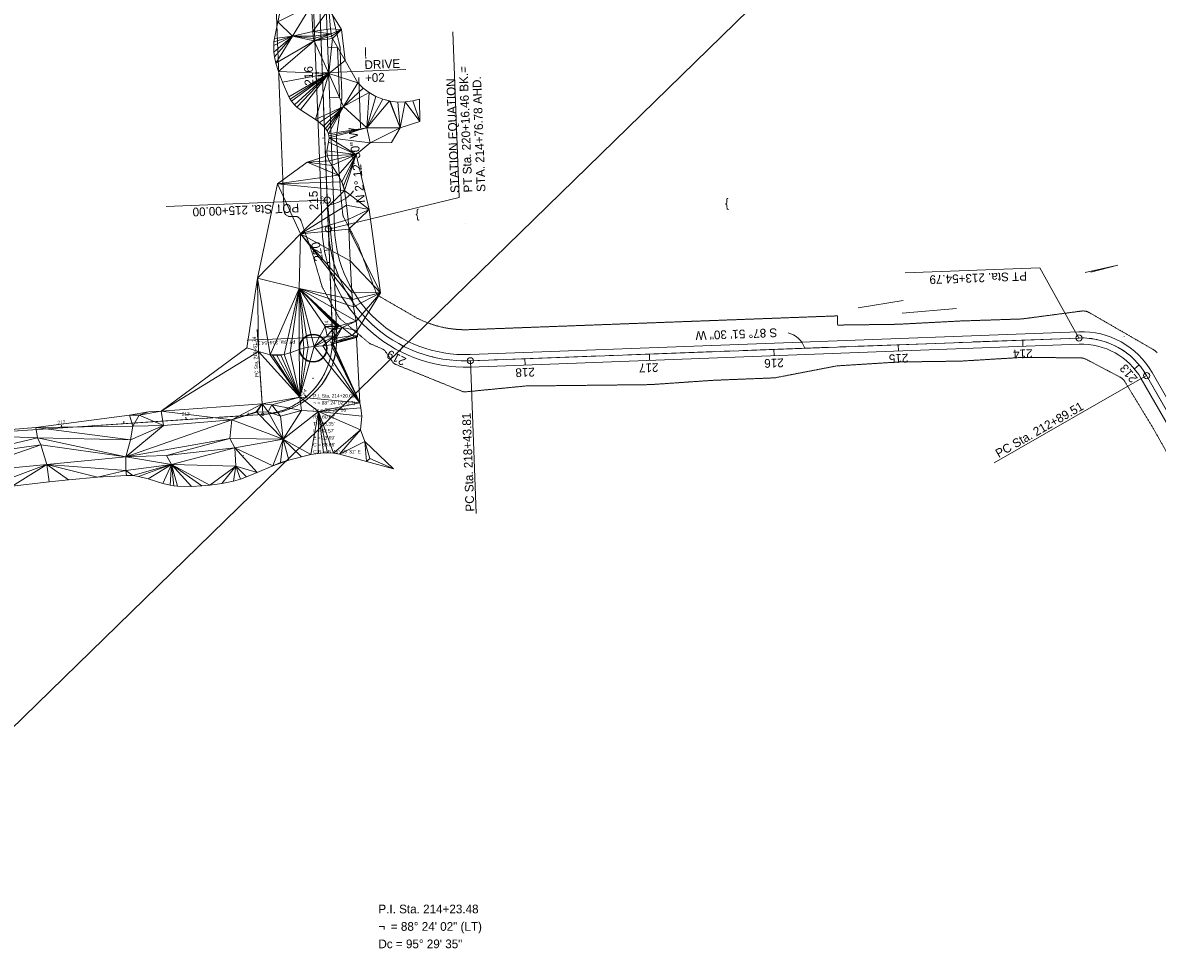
# Model space of a CAD drawing. Extents: x 2399984 to 2508823, y 556481 to 592637.
# Tile 129 of 158: x 2435547 to 2436458, y 569206 to 569954. Entities that reach past the tile are written whole.
import ezdxf
from ezdxf.enums import TextEntityAlignment as Align

# ---------------------------------------------------------------- set-up
doc = ezdxf.new("R2010")
doc.units = 0
doc.header["$MEASUREMENT"] = 0
for name, pattern in [('cl20', [100, 5, -5, 80, -5, 5]), ('cl50', [100, 7.5, -7.5, 70, -7.5, 7.5]), ('constlimit', [0.85, 0.65, -0.1, -0.1]), ('DGN Style 7', [295.076348, 132.784357, -59.01527, 44.261452, -59.01527])]:
    doc.linetypes.add(name, pattern=pattern)
for name, color, linetype, lineweight in [('DT_X_Triangles', 91, 'Continuous', 0), ('DV_X_Text', 7, 'Continuous', 0), ('GE_P_CL_20', 7, 'cl20', 13), ('GE_P_CL_50', 7, 'cl50', 13), ('GE_P_Driveway_CL', 7, 'DGN Style 7', 13), ('PV_P_Bikeway', 193, 'Continuous', 13), ('PV_P_Drive', 230, 'Continuous', 13), ('RD_P_Gate', 230, 'Continuous', 13), ('RW_P_Const_Limits', 120, 'constlimit', 0), ('UT_X_Electric_Cells', 1, 'Continuous', 0)]:
    doc.layers.add(name, color=color, linetype=linetype, lineweight=lineweight)
for name, color, linetype, lineweight, plot in [('GK_Visualization', 30, 'Continuous', 13, False), ('SC_Scratch1', 7, 'Continuous', 0, False), ('SC_Scratch2', 7, 'Continuous', 0, False)]:
    doc.layers.add(name, color=color, linetype=linetype, lineweight=lineweight, plot=plot)
doc.styles.add('Slanted-Normal LS 0.50', font='font31.shx', dxfattribs={"height": 0.14})
doc.styles.add('Style-font30', font='font30.shx')
doc.styles.add('Style-font31', font='font31.shx')

# ---------------------------------------------------------------- blocks, each defined once
blk = doc.blocks.new('X_15')
at = {"layer": 'GK_Visualization', "color": 1, "linetype": 'Continuous', "lineweight": 0}
for p, q in [((-0.07, -0.07), (0.07, 0.07)), ((-0.07, 0.07), (0.07, -0.07))]:
    blk.add_line(p, q, dxfattribs=at)
blk = doc.blocks.new('X_16')
at = {"layer": 'GK_Visualization', "color": 1, "linetype": 'Continuous', "lineweight": 0}
for p, q in [((-0.07, -0.07), (0.07, 0.07)), ((-0.07, 0.07), (0.07, -0.07))]:
    blk.add_line(p, q, dxfattribs=at)
blk = doc.blocks.new('X_128')
at = {"layer": 'GK_Visualization', "color": 1, "linetype": 'Continuous', "lineweight": 0}
for p, q in [((-0.07, -0.07), (0.07, 0.07)), ((-0.07, 0.07), (0.07, -0.07))]:
    blk.add_line(p, q, dxfattribs=at)
blk = doc.blocks.new('X_129')
at = {"layer": 'GK_Visualization', "color": 1, "linetype": 'Continuous', "lineweight": 0}
for p, q in [((-0.07, -0.07), (0.07, 0.07)), ((-0.07, 0.07), (0.07, -0.07))]:
    blk.add_line(p, q, dxfattribs=at)
blk = doc.blocks.new('SURVPN-CROSS_48')
at = {"layer": 'GK_Visualization', "color": 30, "linetype": 'Continuous', "lineweight": 0}
for p, q in [((0.07, 0), (-0.07, 0)), ((0, 0.07), (0, -0.07))]:
    blk.add_line(p, q, dxfattribs=at)
blk = doc.blocks.new('SURVPN-CROSS_49')
at = {"layer": 'GK_Visualization', "color": 30, "linetype": 'Continuous', "lineweight": 0}
for p, q in [((0.07, 0), (-0.07, 0)), ((0, 0.07), (0, -0.07))]:
    blk.add_line(p, q, dxfattribs=at)
blk = doc.blocks.new('SURVPN-CROSS_50')
at = {"layer": 'GK_Visualization', "color": 30, "linetype": 'Continuous', "lineweight": 0}
for p, q in [((0.07, 0), (-0.07, 0)), ((0, 0.07), (0, -0.07))]:
    blk.add_line(p, q, dxfattribs=at)
blk = doc.blocks.new('SURVPN-CROSS_51')
at = {"layer": 'GK_Visualization', "color": 30, "linetype": 'Continuous', "lineweight": 0}
for p, q in [((0.07, 0), (-0.07, 0)), ((0, 0.07), (0, -0.07))]:
    blk.add_line(p, q, dxfattribs=at)
blk = doc.blocks.new('X_184')
at = {"layer": 'GK_Visualization', "color": 1, "linetype": 'Continuous', "lineweight": 0}
for p, q in [((-0.07, -0.07), (0.07, 0.07)), ((-0.07, 0.07), (0.07, -0.07))]:
    blk.add_line(p, q, dxfattribs=at)
blk = doc.blocks.new('X_185')
at = {"layer": 'GK_Visualization', "color": 1, "linetype": 'Continuous', "lineweight": 0}
for p, q in [((-0.07, -0.07), (0.07, 0.07)), ((-0.07, 0.07), (0.07, -0.07))]:
    blk.add_line(p, q, dxfattribs=at)
blk = doc.blocks.new('X_186')
at = {"layer": 'GK_Visualization', "color": 1, "linetype": 'Continuous', "lineweight": 0}
for p, q in [((-0.07, -0.07), (0.07, 0.07)), ((-0.07, 0.07), (0.07, -0.07))]:
    blk.add_line(p, q, dxfattribs=at)
blk = doc.blocks.new('X_187')
at = {"layer": 'GK_Visualization', "color": 1, "linetype": 'Continuous', "lineweight": 0}
for p, q in [((-0.07, -0.07), (0.07, 0.07)), ((-0.07, 0.07), (0.07, -0.07))]:
    blk.add_line(p, q, dxfattribs=at)
blk = doc.blocks.new('X_188')
at = {"layer": 'GK_Visualization', "color": 1, "linetype": 'Continuous', "lineweight": 0}
for p, q in [((-0.07, -0.07), (0.07, 0.07)), ((-0.07, 0.07), (0.07, -0.07))]:
    blk.add_line(p, q, dxfattribs=at)
blk = doc.blocks.new('SURVPN-CROSS_128')
at = {"layer": 'GK_Visualization', "color": 30, "linetype": 'Continuous', "lineweight": 0}
for p, q in [((0.07, 0), (-0.07, 0)), ((0, 0.07), (0, -0.07))]:
    blk.add_line(p, q, dxfattribs=at)
blk = doc.blocks.new('SURVPN-CROSS_129')
at = {"layer": 'GK_Visualization', "color": 30, "linetype": 'Continuous', "lineweight": 0}
for p, q in [((0.07, 0), (-0.07, 0)), ((0, 0.07), (0, -0.07))]:
    blk.add_line(p, q, dxfattribs=at)
blk = doc.blocks.new('SURVPN-CROSS_130')
at = {"layer": 'GK_Visualization', "color": 30, "linetype": 'Continuous', "lineweight": 0}
for p, q in [((0.07, 0), (-0.07, 0)), ((0, 0.07), (0, -0.07))]:
    blk.add_line(p, q, dxfattribs=at)
blk = doc.blocks.new('SURVPN-CROSS_131')
at = {"layer": 'GK_Visualization', "color": 30, "linetype": 'Continuous', "lineweight": 0}
for p, q in [((0.07, 0), (-0.07, 0)), ((0, 0.07), (0, -0.07))]:
    blk.add_line(p, q, dxfattribs=at)
blk = doc.blocks.new('X_198')
at = {"layer": 'GK_Visualization', "color": 1, "linetype": 'Continuous', "lineweight": 0}
for p, q in [((-0.07, -0.07), (0.07, 0.07)), ((-0.07, 0.07), (0.07, -0.07))]:
    blk.add_line(p, q, dxfattribs=at)
blk = doc.blocks.new('X_199')
at = {"layer": 'GK_Visualization', "color": 1, "linetype": 'Continuous', "lineweight": 0}
for p, q in [((-0.07, -0.07), (0.07, 0.07)), ((-0.07, 0.07), (0.07, -0.07))]:
    blk.add_line(p, q, dxfattribs=at)
blk = doc.blocks.new('X_200')
at = {"layer": 'GK_Visualization', "color": 1, "linetype": 'Continuous', "lineweight": 0}
for p, q in [((-0.07, -0.07), (0.07, 0.07)), ((-0.07, 0.07), (0.07, -0.07))]:
    blk.add_line(p, q, dxfattribs=at)
blk = doc.blocks.new('X_201')
at = {"layer": 'GK_Visualization', "color": 1, "linetype": 'Continuous', "lineweight": 0}
for p, q in [((-0.07, -0.07), (0.07, 0.07)), ((-0.07, 0.07), (0.07, -0.07))]:
    blk.add_line(p, q, dxfattribs=at)
blk = doc.blocks.new('SURVPN-CROSS_148')
at = {"layer": 'GK_Visualization', "color": 30, "linetype": 'Continuous', "lineweight": 0}
for p, q in [((0.07, 0), (-0.07, 0)), ((0, 0.07), (0, -0.07))]:
    blk.add_line(p, q, dxfattribs=at)
blk = doc.blocks.new('SURVPN-CROSS_149')
at = {"layer": 'GK_Visualization', "color": 30, "linetype": 'Continuous', "lineweight": 0}
for p, q in [((0.07, 0), (-0.07, 0)), ((0, 0.07), (0, -0.07))]:
    blk.add_line(p, q, dxfattribs=at)
blk = doc.blocks.new('SURVPN-CROSS_150')
at = {"layer": 'GK_Visualization', "color": 30, "linetype": 'Continuous', "lineweight": 0}
for p, q in [((0.07, 0), (-0.07, 0)), ((0, 0.07), (0, -0.07))]:
    blk.add_line(p, q, dxfattribs=at)
blk = doc.blocks.new('SURVPN-CROSS_151')
at = {"layer": 'GK_Visualization', "color": 30, "linetype": 'Continuous', "lineweight": 0}
for p, q in [((0.07, 0), (-0.07, 0)), ((0, 0.07), (0, -0.07))]:
    blk.add_line(p, q, dxfattribs=at)
blk = doc.blocks.new('SURVPN-CROSS_152')
at = {"layer": 'GK_Visualization', "color": 30, "linetype": 'Continuous', "lineweight": 0}
for p, q in [((0.07, 0), (-0.07, 0)), ((0, 0.07), (0, -0.07))]:
    blk.add_line(p, q, dxfattribs=at)
blk = doc.blocks.new('SURVPN-CROSS_153')
at = {"layer": 'GK_Visualization', "color": 30, "linetype": 'Continuous', "lineweight": 0}
for p, q in [((0.07, 0), (-0.07, 0)), ((0, 0.07), (0, -0.07))]:
    blk.add_line(p, q, dxfattribs=at)
blk = doc.blocks.new('SURVPN-CROSS_154')
at = {"layer": 'GK_Visualization', "color": 30, "linetype": 'Continuous', "lineweight": 0}
for p, q in [((0.07, 0), (-0.07, 0)), ((0, 0.07), (0, -0.07))]:
    blk.add_line(p, q, dxfattribs=at)
blk = doc.blocks.new('SURVPN-CROSS_155')
at = {"layer": 'GK_Visualization', "color": 30, "linetype": 'Continuous', "lineweight": 0}
for p, q in [((0.07, 0), (-0.07, 0)), ((0, 0.07), (0, -0.07))]:
    blk.add_line(p, q, dxfattribs=at)

msp = doc.modelspace()

# ---------------------------------------------------------------- linework, layer by layer
at = {"layer": 'GE_P_CL_20'}
for p, q in [((2435795.48, 569701.9), (2435768.12, 570411.36)), ((2434936.12, 569586.25), (2435739.51, 569639.72))]:
    msp.add_line(p, q, dxfattribs=at)
at = {"layer": 'GE_P_CL_20', "linetype": 'Continuous'}
for p, q in [((2435787.4, 569911.58), (2435785.4, 569911.5)), ((2435789.32, 569861.61), (2435787.33, 569861.54)), ((2435791.25, 569811.65), (2435789.25, 569811.57)), ((2435793.18, 569761.69), (2435791.18, 569761.61)), ((2435739.45, 569640.72), (2435734.97, 569707.96)), ((2435795.1, 569711.72), (2435793.11, 569711.65)), ((2435794.48, 569701.86), (2435726.84, 569699.25)), ((2435795.49, 569697.59), (2435793.49, 569697.65)), ((2435774.37, 569653.86), (2435773.07, 569655.38)), ((2435727.8, 569638.94), (2435727.66, 569640.94)), ((2435628.02, 569632.3), (2435627.88, 569634.3)), ((2435677.91, 569635.62), (2435677.77, 569637.62)), ((2435578.13, 569628.98), (2435577.99, 569630.98))]:
    msp.add_line(p, q, dxfattribs=at)
for centre in [(2435795.48, 569701.9), (2435739.51, 569639.72)]:
    msp.add_circle(centre, 1, dxfattribs=at)
at = {"layer": 'GE_P_CL_20'}
msp.add_arc((2435735.53, 569699.59), 60, 273.80771, 2.20835, dxfattribs=at)
at = {"layer": 'GE_P_CL_50'}
for p, q in [((2435792.15, 569788.44), (2435768.12, 570411.36)), ((2436394.84, 569701.03), (2435906.17, 569682.75)), ((2438748.68, 565654.95), (2436449.15, 569670.88))]:
    msp.add_line(p, q, dxfattribs=at)
at = {"layer": 'GE_P_CL_50', "linetype": 'Continuous'}
for p, q in [((2435897.14, 569813.84), (2435892.17, 569946.71)), ((2435787.4, 569911.58), (2435782.4, 569911.38)), ((2435792.15, 569788.44), (2435897.14, 569813.84)), ((2435788.75, 569811.55), (2435661.81, 569806.66)), ((2435791.25, 569811.65), (2435786.25, 569811.46)), ((2435794.01, 569772.09), (2435789.09, 569771.16)), ((2436255.3, 569753.31), (2436363.52, 569757.36)), ((2436394.84, 569701.03), (2436363.52, 569757.36)), ((2436249.74, 569695.6), (2436249.93, 569690.61)), ((2436349.67, 569699.34), (2436349.86, 569694.34)), ((2435851.9, 569694.78), (2435849.62, 569690.33)), ((2436049.88, 569688.13), (2436050.07, 569683.13)), ((2436149.81, 569691.86), (2436150, 569686.87)), ((2435910.76, 569560.1), (2435906.17, 569682.75)), ((2435949.95, 569684.39), (2435950.14, 569679.39)), ((2436443.17, 569679.49), (2436439.33, 569676.29)), ((2436449.15, 569670.88), (2436326.7, 569600.77))]:
    msp.add_line(p, q, dxfattribs=at)
for centre in [(2435791.25, 569811.65), (2435791.25, 569811.65), (2435792.15, 569788.44), (2436394.84, 569701.03), (2435906.17, 569682.75), (2436449.15, 569670.88)]:
    msp.add_circle(centre, 2.5, dxfattribs=at)
for centre, radius, start, end in [((2435788.74, 569837.76), 30.11, 275.06364, 321.77908), ((2436157.1, 569687.32), 18.34, 17.3664, 76.88672)]:
    msp.add_arc(centre, radius, start, end, dxfattribs=at)
at = {"layer": 'GE_P_CL_50', "extrusion": (0, 0, -1)}
msp.add_arc((-2435902.06, 569792.68), 110, 267.85831, 357.79165, dxfattribs=at)
at = {"layer": 'GE_P_CL_50'}
msp.add_arc((2436397.09, 569641.07), 60, 29.79547, 92.14169, dxfattribs=at)
at = {"layer": 'GE_P_Driveway_CL'}
msp.add_line((2435854.28, 569916.41), (2435787.31, 569913.83), dxfattribs=at)
at = {"layer": 'GK_Visualization', "color": 1, "flags": 128}
msp.add_lwpolyline([(2435795.48, 569701.9), (2435768.12, 570411.36), (2436047.38, 570421.8), (2436357.81, 570392.03)], dxfattribs=at)
msp.add_lwpolyline([(2435795.48, 569701.9), (2435768.12, 570411.36), (2436047.38, 570421.8), (2436357.81, 570392.03)], dxfattribs=at)
for points in [[(2435739.51, 569639.72), (2435742.9, 569639.95, 0.406061), (2435798.87, 569702.13), (2435796.57, 569761.82), (2435791.25, 569811.65)], [(2437633.61, 564452.55), (2437630.6, 564647.49, -0.414214), (2437689.66, 564708.41), (2438175.34, 564715.93, 0.414214), (2438234.41, 564776.85), (2438223.25, 565497.8, -0.414214), (2438282.32, 565558.72), (2438697.54, 565565.15, 0.57102), (2438748.68, 565654.95), (2436449.15, 569670.88, 0.278952), (2436394.84, 569701.03), (2435906.17, 569682.75, -0.413873), (2435792.15, 569788.44), (2435791.25, 569811.65)], [(2434883.86, 569422.27), (2434880.15, 569524.2, -0.40544), (2434936.12, 569586.25), (2435739.51, 569639.72, 0.406061), (2435795.48, 569701.9)]]:
    msp.add_lwpolyline(points, format="xyb", dxfattribs=at)
at = {"layer": 'GK_Visualization', "color": 30, "extrusion": (0, 0, -1)}
msp.add_arc((-2435902.06, 569792.68), 110, 267.85831, 357.79165, dxfattribs=at)
at = {"layer": 'GK_Visualization', "color": 30}
for centre, start, end in [((2435735.53, 569699.59), 273.80771, 2.20835), ((2435738.92, 569699.81), 273.80771, 2.20835), ((2436397.09, 569641.07), 29.79547, 92.14169)]:
    msp.add_arc(centre, 60, start, end, dxfattribs=at)
at = {"layer": 'PV_P_Bikeway'}
for p, q in [((2435796.24, 569812.01), (2435773.68, 570397.14)), ((2435786.26, 569811.29), (2435763.68, 570396.75)), ((2435787.15, 569788.25), (2435786.25, 569811.46)), ((2435797.14, 569788.63), (2435796.25, 569811.84)), ((2435905.99, 569687.75), (2436394.66, 569706.02)), ((2435906.36, 569677.76), (2436395.03, 569696.03)), ((2436444.82, 569668.4), (2438744.34, 565652.47)), ((2436453.49, 569673.37), (2438753.02, 565657.44))]:
    msp.add_line(p, q, dxfattribs=at)
for centre, radius, start, end in [((2435902.06, 569792.68), 115, 182.20835, 272.14169), ((2435902.06, 569792.68), 105, 182.20835, 272.14169), ((2436397.09, 569641.07), 65, 29.79547, 92.14169), ((2436397.09, 569641.07), 55, 29.79547, 92.14169)]:
    msp.add_arc(centre, radius, start, end, dxfattribs=at)
at = {"layer": 'PV_P_Drive'}
for p, q in [((2435791.53, 569934.12), (2435799.53, 569934.43)), ((2435799.53, 569934.43), (2435801.08, 569894.22)), ((2435793.08, 569893.91), (2435801.08, 569894.22))]:
    msp.add_line(p, q, dxfattribs=at)
at = {"layer": 'RD_P_Gate'}
msp.add_line((2435817.99, 569869.78), (2435816.62, 569910.1), dxfattribs=at)
at = {"layer": 'RW_P_Const_Limits'}
for p, q in [((2435756.55, 569803.31), (2435748.91, 570001.29)), ((2435795.11, 569961.91), (2435801.52, 569934.51)), ((2435803.07, 569894.3), (2435801.52, 569934.51)), ((2435798.56, 569861.97), (2435803.07, 569894.3)), ((2435803.79, 569799.93), (2435802.51, 569812.08)), ((2435765.24, 569798.64), (2435761.73, 569798.5)), ((2435815.79, 569776.53), (2435804.35, 569798.11)), ((2435779.16, 569769.39), (2435770.16, 569795.28)), ((2435779.24, 569769.16), (2435787.03, 569742.58)), ((2435830.54, 569737.3), (2435816.05, 569775.94)), ((2435787.44, 569741.57), (2435800.54, 569717.81)), ((2435863.3, 569717.03), (2435832.72, 569734.72)), ((2435824.81, 569697.05), (2435801.71, 569716.39)), ((2436201.11, 569711.41), (2436200.84, 569718.79)), ((2436299.03, 569714.66), (2436249.09, 569712.03)), ((2436349.04, 569716.33), (2436299.07, 569714.66)), ((2436396.87, 569722.64), (2436348.85, 569716.31)), ((2436454.76, 569691.63), (2436403.17, 569721.39)), ((2436249.17, 569712.04), (2436201.11, 569711.41)), ((2435835.72, 569692.18), (2435826.07, 569696.28)), ((2435843.73, 569681.76), (2435837.91, 569690.38)), ((2435899.82, 569658.14), (2435846, 569679.92)), ((2436200.39, 569678.67), (2436150.71, 569669.07)), ((2436250.31, 569681.78), (2436200.39, 569678.67)), ((2436300.22, 569682.49), (2436250.21, 569681.78)), ((2436350.23, 569685.53), (2436300.31, 569682.5)), ((2436396.13, 569685.05), (2436350.09, 569685.52)), ((2436427.78, 569669.66), (2436400.67, 569683.9)), ((2436150.67, 569669.07), (2436100.71, 569667.06)), ((2435950.64, 569662.52), (2435902.18, 569657.8)), ((2436000.73, 569663.06), (2435950.71, 569662.52)), ((2436050.74, 569663.62), (2436000.73, 569663.06)), ((2436100.76, 569667.06), (2436050.86, 569663.62)), ((2436454.54, 569628.42), (2436431.67, 569666.01)), ((2436479.04, 569584.87), (2436454.54, 569628.42))]:
    msp.add_line(p, q, dxfattribs=at)
at = {"layer": 'RW_P_Const_Limits', "flags": 128}
msp.add_lwpolyline([(2435802.51, 569812.08), (2435798.56, 569861.97)], dxfattribs=at)
msp.add_lwpolyline([(2436200.84, 569718.79), (2435905.24, 569707.74, -0.024145), (2435897.04, 569707.83)], format="xyb", dxfattribs=at)
at = {"layer": 'RW_P_Const_Limits', "extrusion": (0, 0, -1)}
for centre, radius, start, end in [((-2435761.54, 569803.5), 5, 267.79165, 357.79165), ((-2435808.76, 569800.46), 5, 332.06572, 353.98959), ((-2435791.82, 569743.99), 5, 331.1439, 343.66563), ((-2435835.22, 569739.05), 5, 300.04746, 339.45725), ((-2435804.92, 569720.22), 5, 309.93474, 331.1439), ((-2435902.06, 569792.68), 85, 270.95724, 297.12854), ((-2435828.02, 569700.88), 5, 292.99761, 309.93474), ((-2435847.88, 569684.56), 5, 292.03383, 325.97848), ((-2436396.02, 569675.05), 10, 90.59038, 117.71495), ((-2436423.13, 569660.81), 10, 117.71495, 148.68627), ((-2435901.69, 569662.78), 5, 264.43886, 292.03383)]:
    msp.add_arc(centre, radius, start, end, dxfattribs=at)
at = {"layer": 'RW_P_Const_Limits'}
for centre, radius, start, end in [((2435765.44, 569793.64), 5, 19.17115, 92.20835), ((2435774.44, 569767.75), 5, 16.33437, 19.17115), ((2435811.37, 569774.19), 5, 20.54275, 27.93428), ((2436398.17, 569712.73), 10, 60.02648, 97.50767), ((2435833.77, 569687.58), 5, 34.02152, 67.00239), ((2436449.77, 569682.97), 10, 37.11295, 60.02648)]:
    msp.add_arc(centre, radius, start, end, dxfattribs=at)
at = {"layer": 'SC_Scratch1', "color": 4, "lineweight": 30}
msp.add_line((2435356.55, 569210.94), (2436385.24, 570213.5), dxfattribs=at)
at = {"layer": 'SC_Scratch2', "color": 4, "lineweight": 30}
msp.add_circle((2435779.89, 569692.84), 11, dxfattribs=at)
at = {"layer": 'UT_X_Electric_Cells'}
for p, q in [((2436425.92, 569759.43), (2436399.95, 569753.5)), ((2436425.92, 569759.43), (2436404.27, 569753.94)), ((2436253.74, 569731.15), (2436217.59, 569725.14)), ((2436296.4, 569724.63), (2436252.87, 569720.89))]:
    msp.add_line(p, q, dxfattribs=at)

# ---------------------------------------------------------------- block references
at = {"layer": 'GK_Visualization', "color": 1, "linetype": 'Continuous', "lineweight": 0}
for name, p in [('X_188', (2435791.25, 569811.65)), ('X_201', (2435792.15, 569788.44)), ('X_187', (2435796.57, 569761.82)), ('X_129', (2435795.48, 569701.9)), ('X_186', (2435798.87, 569702.13)), ('X_199', (2436394.84, 569701.03)), ('X_200', (2435906.17, 569682.75)), ('X_16', (2435779.81, 569668.7)), ('X_198', (2436449.15, 569670.88)), ('X_128', (2435739.51, 569639.72)), ('X_184', (2435739.51, 569639.72)), ('X_185', (2435742.9, 569639.95)), ('X_15', (2435724.05, 569606.54))]:
    msp.add_blockref(name, p, dxfattribs=at)
at = {"layer": 'GK_Visualization', "color": 30, "linetype": 'Continuous', "lineweight": 0}
for name, p in [('SURVPN-CROSS_152', (2435792.15, 569788.44)), ('SURVPN-CROSS_155', (2435902.06, 569792.68)), ('SURVPN-CROSS_51', (2435735.53, 569699.59)), ('SURVPN-CROSS_131', (2435738.92, 569699.81)), ('SURVPN-CROSS_48', (2435795.48, 569701.9)), ('SURVPN-CROSS_128', (2435798.87, 569702.13)), ('SURVPN-CROSS_148', (2436394.84, 569701.03)), ('SURVPN-CROSS_150', (2436431.12, 569702.38)), ('SURVPN-CROSS_154', (2435796.38, 569678.65)), ('SURVPN-CROSS_153', (2435906.17, 569682.75)), ('SURVPN-CROSS_149', (2436449.15, 569670.88)), ('SURVPN-CROSS_50', (2435797.73, 569643.6)), ('SURVPN-CROSS_130', (2435801.12, 569643.82)), ('SURVPN-CROSS_151', (2436397.09, 569641.07)), ('SURVPN-CROSS_49', (2435739.51, 569639.72)), ('SURVPN-CROSS_129', (2435742.9, 569639.95))]:
    msp.add_blockref(name, p, dxfattribs=at)

# ---------------------------------------------------------------- texts
at = {"layer": 'DV_X_Text', "style": 'Slanted-Normal LS 0.50'}
for p in [(2436112.17, 569807.73), (2435863.59, 569799.16)]:
    msp.add_text('}', height=7, rotation=182.20859, dxfattribs=at).set_placement(p, align=Align.MIDDLE_CENTER)
at = {"layer": 'GE_P_CL_20', "linetype": 'Continuous', "style": 'Style-font31'}
for s, rotation, p in [('216', 92.20835, (2435784.4, 569911.56)), ('215', 92.20835, (2435788.25, 569811.61)), ('214', 92.20835, (2435792.1, 569711.74)), ('214', 40.34218, (2435772.53, 569656.23)), ('213', 3.80771, (2435677.75, 569638.62)), ('212', 3.80771, (2435577.93, 569631.97))]:
    msp.add_text(s, height=2.8, rotation=rotation, dxfattribs=at).set_placement(p, align=Align.CENTER)
for s, rotation, p in [('PC Sta. 213+61.74', 93.80771, (2435736.12, 569669.56)), ('PT Sta. 214+54.31', 182.20835, (2435765.56, 569699.35))]:
    msp.add_text(s, height=2.8, rotation=rotation, dxfattribs=at).set_placement(p)
for s, p in [('P.I. Sta. 214+20.09', (2435780, 569656)), ('= 88%%d 24\' 02" (LT)', (2435783.5, 569650.4)), ('¬', (2435780, 569650.4)), ('Dc = 95%%d 29\' 35"', (2435780, 569644.8)), ("T = 58.35'", (2435780, 569633.6)), ("R = 60.00'", (2435780, 569639.2)), ("L = 92.57'", (2435780, 569628)), ("E = 23.69'", (2435780, 569622.4)), ("C = 83.66'", (2435780, 569616.8)), ('C.B. = N 41%%d 59\' 31" E', (2435780, 569611.2))]:
    msp.add_text(s, height=2.8, dxfattribs=at).set_placement(p, align=Align.TOP_LEFT)
at = {"layer": 'GE_P_CL_50', "linetype": 'Continuous', "style": 'Style-font31'}
for s, rotation, p in [('216', 92.20835, (2435779.89, 569911.53)), ('215', 92.20835, (2435783.75, 569811.55)), ('220', 100.78438, (2435786.57, 569771.04)), ('219', 152.87146, (2435848.31, 569688.19)), ('215', 182.14169, (2436249.83, 569688.1)), ('214', 182.14169, (2436349.62, 569691.83)), ('218', 182.14169, (2435950.01, 569676.89)), ('217', 182.14169, (2436049.22, 569680.6)), ('216', 182.14169, (2436149.84, 569684.36)), ('213', 129.81705, (2436437.34, 569674.77))]:
    msp.add_text(s, height=7, rotation=rotation, dxfattribs=at).set_placement(p, align=Align.CENTER)
for s, rotation, p in [('N 2%%d 12\' 30" W', 96.09231, (2435811.53, 569839.32)), ('S 87%%d 51\' 30" W', 182.14169, (2436119.88, 569700.6))]:
    msp.add_text(s, height=7, rotation=rotation, dxfattribs=at).set_placement(p, align=Align.TOP_CENTER)
for s, rotation, p in [('POT Sta. 215+00.00', 182.20835, (2435768.57, 569808.88)), ('PT Sta. 213+54.79', 182.14169, (2436352.96, 569754.2)), ('PC Sta. 212+89.51', 29.79547, (2436330.34, 569604.68)), ('PC Sta. 218+43.81', 92.14169, (2435909.4, 569561.86))]:
    msp.add_text(s, height=7, rotation=rotation, dxfattribs=at).set_placement(p)
at = {"layer": 'GE_P_CL_50', "color": 193, "style": 'Style-font31'}
for s, p in [('P.I. Sta. 214+23.48', (2435832.34, 569246.27)), ('= 88%%d 24\' 02" (LT)', (2435842.34, 569232.27)), ('¬', (2435832.34, 569232.27)), ('Dc = 95%%d 29\' 35"', (2435832.34, 569218.27))]:
    msp.add_text(s, height=7, dxfattribs=at).set_placement(p, align=Align.TOP_LEFT)
at = {"layer": 'GE_P_CL_50', "linetype": 'Continuous', "insert": (2435918.42, 569818.38), "char_height": 7, "attachment_point": 7, "rotation": 92.20835, "line_spacing_factor": 0.9, "style": 'Style-font31'}
msp.add_mtext('STATION EQUATION\\PPT Sta. 220+16.46 BK.=\\PSTA. 214+76.78 AHD.\\P', dxfattribs=at)
at = {"layer": 'GE_P_Driveway_CL', "insert": (2435820.62, 569934.26), "char_height": 7, "attachment_point": 1, "rotation": 2.20835, "line_spacing_factor": 0.9, "style": 'Slanted-Normal LS 0.50'}
msp.add_mtext('|\\PDRIVE\\P+02', dxfattribs=at)
at = {"layer": 'GK_Visualization', "color": 1, "style": 'Style-font30'}
for s, p in [('TEMP10045', (2435791.25, 569811.65)), ('TEMP20012', (2435792.15, 569788.44)), ('TEMP10044', (2435796.57, 569761.82)), ('MJT204', (2435795.48, 569701.9)), ('TEMP10043', (2435798.87, 569702.13)), ('TEMP20010', (2436394.84, 569701.03)), ('TEMP20011', (2435906.18, 569682.75)), ('TEMP81', (2435779.81, 569668.7)), ('TEMP20009', (2436449.15, 569670.88)), ('TEMP10041', (2435739.51, 569639.72)), ('MJT203', (2435739.51, 569639.72)), ('TEMP10042', (2435742.9, 569639.95)), ('TEMP80', (2435724.05, 569606.54))]:
    msp.add_text(s, height=0.14, dxfattribs=at).set_placement(p, align=Align.RIGHT)

# ---------------------------------------------------------------- meshes
at = {"layer": 'DT_X_Triangles'}
mesh = msp.add_polyface(dxfattribs=at)
corners = [(2435748.27, 569935.92), (2435748.47, 569938.72), (2435763.26, 569943.23), (2435748.46, 569930.32), (2435748.97, 569926.59), (2435748.87, 569941.53), (2435751.51, 569954.82), (2435750.04, 569921.63), (2435780.8, 569939.62), (2435752.05, 569915.03), (2435755.88, 569974.74), (2435778.62, 569968.09), (2435792.58, 569913.24), (2435755.45, 569906.25), (2435760.52, 569894.58), (2435777.7, 569989.03), (2435761.4, 569892.79), (2435762.45, 569891.12), (2435764.95, 569888.11), (2435779.61, 569947.15), (2435779.87, 569943.31), (2435780.2, 569941.42), (2435791.34, 569980.59), (2435792.49, 569964.91), (2435793.96, 569949.24), (2435794.35, 569945.23), (2435794.77, 569943.28), (2435795.53, 569941.47), (2435809.43, 569992.59), (2435802.68, 569948.5), (2435805.64, 569923.67), (2435815.75, 569905.88), (2435804.37, 569886.85), (2435820.09, 569901.6)]
mesh.append_faces([[corners[k] for k in face] for face in [(0, 1, 2), (0, 2, 3), (3, 2, 4), (1, 5, 2), (5, 6, 2), (4, 2, 7), (7, 2, 8), (7, 8, 9), (6, 10, 11), (6, 11, 2), (9, 8, 12), (9, 12, 13), (13, 12, 14), (10, 15, 11), (14, 12, 16), (16, 12, 17), (17, 12, 18), (2, 11, 19), (2, 19, 20), (2, 20, 21), (2, 21, 8), (15, 22, 11), (11, 22, 23), (11, 23, 19), (19, 23, 24), (19, 24, 25), (19, 25, 20), (20, 25, 21), (21, 25, 8), (8, 25, 26), (8, 26, 27), (8, 27, 12), (22, 28, 23), (23, 29, 24), (12, 27, 30), (12, 30, 31), (12, 31, 32), (24, 29, 25), (25, 29, 26), (26, 29, 27), (27, 29, 30), (32, 31, 33)]])
mesh = msp.add_polyface(dxfattribs=at)
corners = [(2435751.23, 569824.86), (2435775.1, 569842.09), (2435800.04, 569831.63), (2435764.95, 569888.11), (2435792.58, 569913.24), (2435766.86, 569886.3), (2435769.66, 569884.1), (2435781.83, 569876.27), (2435791.14, 569847.37), (2435792.82, 569843.32), (2435795.03, 569839.39), (2435804.37, 569886.85), (2435785.06, 569873.94), (2435788.31, 569871), (2435789.79, 569869.26), (2435791.12, 569867.25), (2435790.84, 569851.34), (2435792.28, 569858.27), (2435814.51, 569848.39), (2435792.23, 569864.89), (2435823.06, 569869.64), (2435792.63, 569863.31), (2435792.72, 569861.67), (2435825.7, 569857.64), (2435802.99, 569826.31), (2435804.27, 569823.15), (2435805.18, 569819.37), (2435820.09, 569901.6), (2435824.95, 569897.94), (2435841.15, 569891.27), (2435849.94, 569869.58), (2435830.25, 569894.94), (2435835.89, 569892.66), (2435842.72, 569857.81), (2435841.79, 569891.14), (2435847.83, 569890.41), (2435853.92, 569890.47), (2435865.51, 569874.78), (2435859.94, 569891.33), (2435865.43, 569892.84)]
mesh.append_faces([[corners[k] for k in face] for face in [(0, 1, 2), (3, 4, 5), (5, 4, 6), (6, 4, 7), (1, 8, 9), (1, 9, 10), (1, 10, 2), (7, 4, 11), (7, 11, 12), (12, 11, 13), (13, 11, 14), (14, 11, 15), (16, 17, 18), (16, 18, 8), (15, 11, 19), (8, 18, 9), (19, 11, 20), (19, 20, 21), (17, 22, 18), (21, 20, 22), (22, 20, 23), (22, 23, 18), (9, 18, 10), (10, 18, 2), (2, 18, 24), (24, 18, 25), (25, 18, 26), (11, 27, 28), (11, 28, 20), (20, 29, 30), (20, 30, 23), (20, 28, 31), (20, 31, 32), (20, 32, 29), (23, 30, 33), (32, 34, 29), (29, 34, 30), (34, 35, 30), (35, 36, 30), (30, 36, 37), (36, 38, 37), (38, 39, 37)]])
mesh = msp.add_polyface(dxfattribs=at)
corners = [(2435726.7, 569693.07), (2435735.27, 569749.04), (2435736.09, 569690.32), (2435751.23, 569824.86), (2435769.89, 569784.63), (2435768.81, 569740.77), (2435745.49, 569687.57), (2435800.04, 569831.63), (2435802.99, 569826.31), (2435805.18, 569819.37), (2435811.46, 569731.91), (2435812.33, 569726.15), (2435814.37, 569714.67), (2435801.07, 569710.69), (2435800.1, 569711.04), (2435799.21, 569711.13), (2435798.48, 569710.84), (2435789.64, 569710.21), (2435780.66, 569694.23), (2435776.07, 569693.65), (2435806.74, 569807.77), (2435807.97, 569796.14), (2435808.55, 569788.36), (2435809.78, 569763.03), (2435810.93, 569737.68), (2435798.03, 569710.29), (2435797.72, 569709.53), (2435803.17, 569709.45), (2435804.27, 569823.15), (2435815.34, 569707.06), (2435814.51, 569848.39), (2435824.91, 569804.09), (2435834.1, 569737.4)]
mesh.append_faces([[corners[k] for k in face] for face in [(0, 1, 2), (1, 3, 4), (1, 4, 5), (1, 5, 6), (3, 7, 8), (3, 8, 9), (3, 9, 4), (5, 4, 10), (5, 10, 11), (5, 11, 12), (5, 12, 13), (5, 13, 14), (5, 14, 15), (5, 15, 16), (5, 16, 17), (5, 17, 18), (5, 18, 19), (4, 20, 21), (4, 21, 22), (4, 22, 23), (4, 23, 24), (4, 24, 10), (4, 9, 20), (17, 16, 25), (26, 25, 14), (26, 14, 13), (25, 16, 15), (25, 15, 14), (13, 12, 27), (8, 28, 9), (27, 12, 29), (9, 30, 31), (9, 31, 20), (20, 31, 21), (21, 31, 22), (22, 31, 32), (22, 32, 23), (23, 32, 24), (24, 32, 10), (10, 32, 11), (11, 32, 12), (12, 32, 29)]])
mesh = msp.add_polyface(dxfattribs=at)
corners = [(2435735.27, 569749.04), (2435745.49, 569687.57), (2435736.09, 569690.32), (2435768.81, 569740.77), (2435756.76, 569687.75), (2435754.02, 569687.19), (2435750.9, 569686.9), (2435747.36, 569687.14), (2435761.58, 569689.19), (2435768.84, 569691.74), (2435776.07, 569693.65), (2435772.46, 569692.85), (2435780.66, 569694.23), (2435789.64, 569710.21), (2435791.11, 569702.68), (2435797.4, 569702.51), (2435787.62, 569694.76), (2435794.51, 569695.5), (2435795.56, 569707.94), (2435798.03, 569710.29), (2435796.02, 569696.26), (2435795.38, 569695.79), (2435796.83, 569697.63), (2435797.72, 569709.53), (2435797.42, 569707.54), (2435813.05, 569701.94), (2435814.09, 569701.46), (2435814.71, 569701.35), (2435797.21, 569699.22), (2435798.38, 569700.82), (2435811.36, 569703.07), (2435803.17, 569709.45), (2435801.07, 569710.69), (2435815.34, 569707.06), (2435815.56, 569702.72), (2435815.51, 569702.11), (2435815.35, 569701.69)]
mesh.append_faces([[corners[k] for k in face] for face in [(0, 1, 2), (1, 3, 4), (1, 4, 5), (1, 5, 6), (1, 6, 7), (4, 3, 8), (8, 3, 9), (3, 10, 11), (3, 11, 9), (12, 13, 14), (12, 14, 15), (12, 15, 16), (16, 15, 17), (13, 18, 14), (13, 19, 18), (14, 18, 15), (17, 20, 21), (17, 15, 22), (17, 22, 20), (18, 19, 23), (18, 23, 24), (18, 24, 15), (20, 22, 25), (20, 25, 26), (20, 26, 27), (22, 15, 28), (22, 28, 29), (22, 29, 30), (22, 30, 25), (28, 15, 29), (15, 24, 31), (15, 31, 29), (24, 23, 32), (24, 32, 31), (29, 31, 30), (31, 33, 30), (30, 33, 34), (30, 34, 25), (25, 34, 26), (26, 35, 27), (26, 34, 35), (27, 35, 36)]])
mesh = msp.add_polyface(dxfattribs=at)
corners = [(2435738.92, 569648.09), (2435769.13, 569653.42), (2435746.83, 569647.37), (2435745.49, 569687.57), (2435747.36, 569687.14), (2435770.59, 569642.79), (2435753.86, 569638.38), (2435750.9, 569686.9), (2435747.45, 569598.54), (2435755.96, 569619.8), (2435753.81, 569600.99), (2435760.34, 569603.01), (2435754.02, 569687.19), (2435756.76, 569687.75), (2435784.36, 569641.98), (2435778.15, 569607.5), (2435770.46, 569605.7), (2435761.58, 569689.19), (2435768.84, 569691.74), (2435772.46, 569692.85), (2435776.07, 569693.65), (2435780.66, 569694.23), (2435817.36, 569648.95), (2435783.94, 569608.46), (2435787.62, 569694.76), (2435788.26, 569608.86), (2435818.33, 569644.95), (2435818.98, 569638.32), (2435818.02, 569627.26), (2435796.28, 569608.61), (2435791.48, 569608.93), (2435794.51, 569695.5), (2435795.38, 569695.79), (2435796.02, 569696.26), (2435814.71, 569701.35), (2435801.01, 569607.68), (2435821.43, 569618.01), (2435822.8, 569601.82), (2435844.59, 569595.96), (2435825.41, 569604.36)]
mesh.append_faces([[corners[k] for k in face] for face in [(0, 1, 2), (3, 4, 1), (2, 1, 5), (2, 5, 6), (4, 7, 1), (8, 9, 10), (8, 10, 11), (7, 12, 1), (10, 9, 11), (6, 5, 9), (12, 13, 1), (9, 5, 14), (9, 14, 15), (9, 15, 16), (9, 16, 11), (13, 17, 1), (17, 18, 1), (18, 19, 1), (1, 19, 20), (1, 20, 21), (1, 21, 22), (1, 22, 14), (1, 14, 5), (15, 14, 23), (21, 24, 22), (23, 14, 25), (14, 22, 26), (14, 26, 27), (14, 27, 28), (14, 28, 29), (14, 29, 30), (14, 30, 25), (24, 31, 22), (31, 32, 22), (32, 33, 22), (33, 34, 22), (29, 28, 35), (35, 28, 36), (35, 36, 37), (36, 38, 39), (36, 39, 37), (37, 39, 38)]])
mesh = msp.add_polyface(dxfattribs=at)
corners = [(2435629.64, 569605.67), (2435713.14, 569620.28), (2435662.09, 569606.83), (2435666.25, 569599.57), (2435659.79, 569630.8), (2435714.55, 569635.43), (2435639.76, 569589.95), (2435647.57, 569587.93), (2435640.34, 569639.23), (2435657.81, 569642.43), (2435659.25, 569584.32), (2435726.7, 569693.07), (2435736.09, 569690.32), (2435738.92, 569648.09), (2435665.1, 569582.91), (2435716.95, 569612.78), (2435668.04, 569582.44), (2435697, 569582.92), (2435690.63, 569582.35), (2435682.16, 569581.98), (2435670.98, 569582.17), (2435717.89, 569598.16), (2435706.51, 569584.27), (2435715.93, 569586.21), (2435755.96, 569619.8), (2435734.19, 569641.84), (2435734.6, 569641.59), (2435721.67, 569587.83), (2435747.45, 569598.54), (2435734.95, 569593.06), (2435726.56, 569589.57), (2435743.71, 569641.83), (2435745.49, 569687.57), (2435769.13, 569653.42), (2435746.83, 569647.37), (2435753.86, 569638.38)]
mesh.append_faces([[corners[k] for k in face] for face in [(0, 1, 2), (0, 2, 3), (0, 4, 5), (0, 5, 1), (6, 3, 7), (8, 9, 4), (7, 3, 10), (9, 11, 12), (9, 12, 13), (9, 13, 5), (9, 5, 4), (10, 3, 14), (2, 1, 15), (2, 15, 3), (14, 3, 16), (3, 17, 18), (3, 18, 19), (3, 19, 20), (3, 20, 16), (3, 15, 21), (3, 21, 17), (17, 21, 22), (22, 21, 23), (1, 24, 15), (1, 5, 24), (5, 25, 26), (5, 26, 24), (5, 13, 25), (23, 21, 27), (15, 24, 28), (15, 28, 29), (15, 29, 21), (21, 29, 30), (21, 30, 27), (25, 13, 26), (26, 13, 31), (26, 31, 24), (12, 32, 33), (12, 33, 13), (13, 34, 31), (31, 34, 35), (31, 35, 24)]])
mesh = msp.add_polyface(dxfattribs=at)
corners = [(2435465.9, 569611.53), (2435487.57, 569623.63), (2435472.31, 569611.17), (2435469.28, 569596.43), (2435496.58, 569592.78), (2435469.65, 569591.43), (2435473.39, 569596.3), (2435482.42, 569573.54), (2435475.98, 569571.52), (2435472.08, 569597.39), (2435473.4, 569600.91), (2435472.89, 569596.67), (2435496.41, 569606.11), (2435473.64, 569601.39), (2435489.02, 569575.03), (2435557.16, 569629.11), (2435558.67, 569620.95), (2435508.72, 569578.12), (2435561.42, 569615.18), (2435566.19, 569599.4), (2435538.35, 569582.04), (2435568.06, 569585.52), (2435633.22, 569619.31), (2435632.36, 569639.24), (2435635.25, 569630.4), (2435629.64, 569605.67), (2435606.86, 569589.34), (2435583.57, 569587.21), (2435629.65, 569594.82), (2435630.1, 569590.8), (2435666.25, 569599.57), (2435659.79, 569630.8), (2435635.27, 569590.64), (2435640.34, 569639.23), (2435647.7, 569641.67), (2435639.76, 569589.95), (2435657.81, 569642.43)]
mesh.append_faces([[corners[k] for k in face] for face in [(0, 1, 2), (3, 4, 5), (3, 6, 4), (5, 4, 7), (5, 7, 8), (9, 10, 11), (2, 1, 12), (2, 12, 13), (11, 10, 6), (6, 13, 4), (6, 10, 13), (13, 12, 4), (7, 4, 14), (1, 15, 16), (1, 16, 12), (14, 4, 17), (12, 18, 4), (12, 16, 18), (4, 19, 17), (4, 18, 19), (17, 19, 20), (20, 19, 21), (15, 22, 16), (15, 23, 24), (15, 24, 22), (16, 25, 18), (16, 22, 25), (18, 25, 19), (19, 26, 27), (19, 27, 21), (19, 25, 28), (19, 28, 26), (26, 28, 29), (25, 30, 28), (25, 22, 31), (28, 30, 32), (28, 32, 29), (23, 33, 24), (23, 34, 33), (22, 24, 31), (24, 33, 31), (32, 30, 35), (33, 34, 36)]])

doc.saveas('drawing.dxf')
